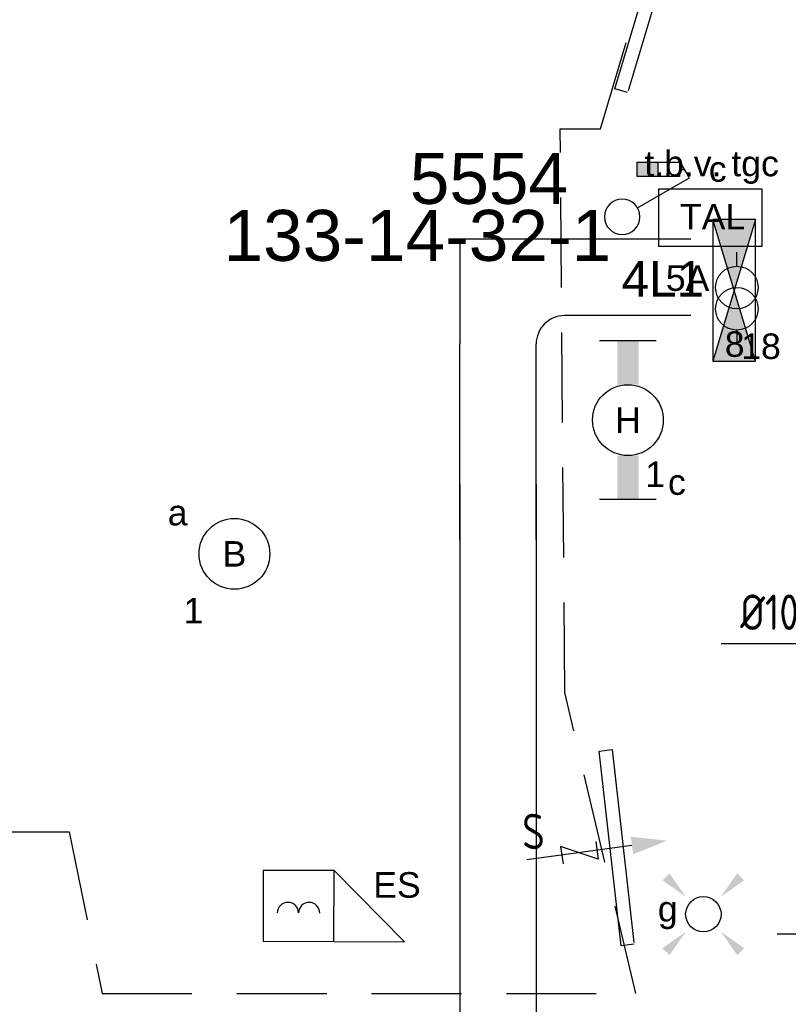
# Model space of a CAD drawing. Extents: x -257677 to 221252, y -185516 to 120782.
# Tile 97 of 171: x -54014 to -51299, y -46648 to -43173. Entities that reach past the tile are written whole.
import ezdxf
from ezdxf.enums import TextEntityAlignment as Align

# ---------------------------------------------------------------- set-up
doc = ezdxf.new("R2010")
doc.units = 0
doc.header["$LTSCALE"] = 50
doc.linetypes.add('E_GOOT1', pattern=[2000, 1000, 1000])
doc.linetypes.add('HIDDEN', pattern=[9.525, 6.35, -3.175])
doc.layers.get('0').update_dxf_attribs({"linetype": 'CONTINUOUS'})
for name, color, linetype in [('57LB', 4, 'CONTINUOUS'), ('brandmeldserienummers', 1, 'CONTINUOUS'), ('EL6131--', 2, 'CONTINUOUS'), ('EL6131--_LB', 2, 'CONTINUOUS'), ('EL6212--', 3, 'CONTINUOUS'), ('EL6311--', 3, 'CONTINUOUS'), ('EL6522--', 3, 'CONTINUOUS'), ('EL6541--', 3, 'CONTINUOUS'), ('EM6131--', 1, 'CONTINUOUS')]:
    doc.layers.add(name, color=color, linetype=linetype)
doc.styles.add('BURO-018', font='ARIAL.TTF', dxfattribs={"height": 63})
doc.styles.add('BURO-025', font='ARIAL.TTF', dxfattribs={"height": 125})
doc.styles.add('ISO25', font='ISO', dxfattribs={"width": 0.9})

# ---------------------------------------------------------------- blocks, each defined once
blk = doc.blocks.new('111604')
at = {"color": 0, "linetype": 'Continuous'}
for p, q in [((-5, 6), (-5, 1)), ((0, 6), (-5, 6)), ((0, 1), (0, 6)), ((0, 6), (5, 1)), ((-5, 1), (5, 1))]:
    blk.add_line(p, q, dxfattribs=at)
for centre in [(-3.25, 3), (-1.75, 3)]:
    blk.add_arc(centre, 0.75, 0, 180, dxfattribs=at)
at = {"color": 0, "linetype": 'Continuous', "style": 'BURO-018'}
blk.add_attdef('E_TEXT1', text='', height=1.8, dxfattribs=at).set_placement((0, 8.5), align=Align.MIDDLE)
at = {"color": 0, "linetype": 'Continuous', "style": 'BURO-018', "flags": 1}
blk.add_attdef('E_MATCODE', text='', height=1.8, dxfattribs=at).set_placement((0, 0), align=Align.MIDDLE)
blk = doc.blocks.new('E00411')
at = {"color": 0, "linetype": 'Continuous'}
blk.add_circle((0, 0), 1.25, dxfattribs=at)
for points in [[(-2.892, 2.396), (-2.396, 2.892), (-1.237, 1.237)], [(2.396, 2.892), (2.892, 2.396), (1.237, 1.237)], [(-2.396, -2.892), (-2.892, -2.396), (-1.237, -1.237)], [(2.892, -2.396), (2.396, -2.892), (1.237, -1.237)]]:
    blk.add_solid(points, dxfattribs=at)
at = {"color": 0, "linetype": 'Continuous', "style": 'BURO-018'}
for tag, p in [('E_SLET1', (0, 4.642)), ('E_GROEP', (0, 0)), ('E_GKAST', (0, 0))]:
    blk.add_attdef(tag, text='', height=1.8, dxfattribs=at).set_placement(p, align=Align.MIDDLE)
at = {"color": 0, "linetype": 'Continuous', "style": 'BURO-018', "flags": 1}
for tag in ['E_MATCODE', 'E_SGROEP']:
    blk.add_attdef(tag, text='', height=1.8, dxfattribs=at).set_placement((0, 0), align=Align.MIDDLE)
blk = doc.blocks.new('*U733')
at = {"color": 0, "ltscale": 10}
for p, q in [((135, -135, -2730), (135, 235, -2730)), ((-235, -135, -2730), (135, -135, -2730))]:
    blk.add_line(p, q, dxfattribs=at)
blk.add_arc((-235, 235, -2730), 100, 270, 0, dxfattribs=at)
at = {"layer": 'EM6131--', "color": 1, "linetype": 'Continuous', "style": 'BURO-018'}
blk.add_attdef('POSNR', text='', height=90, dxfattribs=at).set_placement((0, 0), align=Align.MIDDLE)
blk = doc.blocks.new('*U734')
at = {"color": 0, "ltscale": 10}
for p, q in [((0, 135, -2730), (446, 135, -2730)), ((0, -135, -2730), (446, -135, -2730))]:
    blk.add_line(p, q, dxfattribs=at)
at = {"layer": 'EM6131--', "color": 1, "linetype": 'Continuous', "style": 'BURO-018'}
blk.add_attdef('POSNR', text='', height=90, dxfattribs=at).set_placement((0, 0), align=Align.MIDDLE)
blk = doc.blocks.new('*U753')
at = {"color": 0, "ltscale": 10}
for p, q in [((0, 135, -2730), (2872.1, 135, -2730)), ((0, -135, -2730), (2872.1, -135, -2730))]:
    blk.add_line(p, q, dxfattribs=at)
at = {"layer": 'EM6131--', "color": 1, "style": 'BURO-018'}
blk.add_attdef('POSNR', text='', height=90, dxfattribs=at).set_placement((0, 0), align=Align.MIDDLE)
blk = doc.blocks.new('1116A4B')
at = {"color": 0, "linetype": 'Continuous'}
for p, q in [((-5, 4), (-5, 1)), ((5, 4), (-5, 4)), ((-5, 4), (5, 1)), ((5, 4), (-5, 1)), ((5, 1), (5, 4)), ((-5, 1), (5, 1))]:
    blk.add_line(p, q, dxfattribs=at)
for points in [[(-5, 4), (0, 2.5), (-5, 1)], [(5, 4), (0, 2.5), (5, 1)]]:
    blk.add_solid(points, dxfattribs=at)
at = {"color": 0, "linetype": 'Continuous', "style": 'BURO-018'}
for tag, p in [('E_GKAST', (0, 15)), ('E_GROEP', (0, 9)), ('E_SGROEP', (4.5, 9)), ('E_KAST', (0, 6))]:
    blk.add_attdef(tag, text='', height=1.8, dxfattribs=at).set_placement(p, align=Align.MIDDLE)
at = {"color": 0, "linetype": 'Continuous', "style": 'BURO-018', "flags": 1}
blk.add_attdef('E_MATCODE', text='', height=1.8, dxfattribs=at).set_placement((0, 0), align=Align.MIDDLE)
blk = doc.blocks.new('1115B6560')
at = {"color": 0}
for p, q in [((-5.6, 2), (-5.6, -2)), ((5.6, 2), (5.6, -2))]:
    blk.add_line(p, q, dxfattribs=at)
at = {"color": 0, "linetype": 'Continuous'}
blk.add_circle((0, 0), 2.5, dxfattribs=at)
at = {"color": 0}
for points in [[(-2.5, 0.75), (-5.6, 0.75), (-2.5, -0.75), (-5.6, -0.75)], [(2.5, 0.75), (5.6, 0.75), (2.5, -0.75), (5.6, -0.75)]]:
    blk.add_solid(points, dxfattribs=at)
at = {"color": 0, "linetype": 'Continuous', "style": 'BURO-018'}
for tag, p in [('E_GKAST', (0, 8)), ('E_GROEP', (0, 5)), ('E_SGROEP', (4.5, 5)), ('E_ARMCODE', (0, 0)), ('E_SLET', (4.5, -3))]:
    blk.add_attdef(tag, text='', height=1.8, dxfattribs=at).set_placement(p, align=Align.MIDDLE)
blk = doc.blocks.new('E00115')
at = {"color": 0, "linetype": 'Continuous'}
for p, q in [((2.849, 6.3), (2.849, 3.3)), ((3.849, 6.3), (2.849, 6.3)), ((3.349, 6.3), (3.349, 6.65)), ((3.849, 3.3), (3.849, 6.3)), ((2.849, 4.8), (3.849, 4.8)), ((2.849, 3.3), (3.849, 3.3))]:
    blk.add_line(p, q, dxfattribs=at)
blk.add_solid([(2.849, 4.8), (3.849, 4.8), (2.849, 3.3), (3.849, 3.3)], dxfattribs=at)
blk = doc.blocks.new('1114A1-DB1')
at = {"color": 0, "linetype": 'Continuous'}
for p, q in [((0.625, 3.333), (2.742, 7)), ((2.742, 7), (3.955, 6.3))]:
    blk.add_line(p, q, dxfattribs=at)
blk.add_circle((0, 2.25), 1.25, dxfattribs=at)
at = {"color": 0, "zscale": 50}
blk.add_blockref('E00115', (0, 0), dxfattribs=at)
at = {"color": 0, "linetype": 'Continuous', "style": 'BURO-018'}
for tag, p in [('E_SLET1', (3.356, 9)), ('E_GROEP', (0, 0)), ('E_GKAST', (0, 0))]:
    blk.add_attdef(tag, text='', height=1.8, dxfattribs=at).set_placement(p, align=Align.MIDDLE)
at = {"color": 0, "linetype": 'Continuous', "style": 'BURO-018', "flags": 1}
for tag in ['E_MATCODE', 'E_SGROEP']:
    blk.add_attdef(tag, text='', height=1.8, dxfattribs=at).set_placement((0, 0), align=Align.MIDDLE)
blk = doc.blocks.new('1115B3A')
at = {"color": 0, "linetype": 'Continuous'}
blk.add_circle((0, 0), 2.5, dxfattribs=at)
at = {"color": 0, "linetype": 'Continuous', "style": 'BURO-018'}
for tag, p in [('E_GKAST', (0, 8)), ('E_GROEP', (0, 5)), ('E_SGROEP', (4.5, 5)), ('E_ARMCODE', (0, 0)), ('E_SLET', (4.5, -1))]:
    blk.add_attdef(tag, text='', height=1.8, dxfattribs=at).set_placement(p, align=Align.MIDDLE)
blk = doc.blocks.new('AFVRE')
at = {"color": 2, "linetype": 'Continuous'}
for p, q in [((0, -2.5), (0, -10)), ((0.625, -5), (-0.625, -7.5)), ((-0.625, -5), (0.625, -5)), ((-0.625, -7.5), (0.625, -7.5))]:
    blk.add_line(p, q, dxfattribs=at)
blk.add_solid([(-0.625, -2.5), (0.625, -2.5), (0, 0)], dxfattribs=at)
blk = doc.blocks.new('060901A')
at = {"color": 0, "linetype": 'Continuous'}
for p, q in [((0, 6.5), (0, 7.5)), ((0, 2), (0, 1))]:
    blk.add_line(p, q, dxfattribs=at)
for centre in [(0, 5), (0, 3.5)]:
    blk.add_circle(centre, 1.5, dxfattribs=at)
at = {"color": 0, "linetype": 'Continuous', "style": 'BURO-018'}
for tag, p in [('E_GKAST', (0, 13)), ('E_GROEP', (0, 10)), ('E_SGROEP', (4.5, 10))]:
    blk.add_attdef(tag, text='', height=1.8, dxfattribs=at).set_placement(p, align=Align.MIDDLE)
at = {"color": 0, "linetype": 'Continuous', "style": 'BURO-018', "flags": 1}
for tag, p in [('E_VERMCODE', (13, 10)), ('E_MATCODE', (0, 0))]:
    blk.add_attdef(tag, text='', height=1.8, dxfattribs=at).set_placement(p, align=Align.MIDDLE)

msp = doc.modelspace()

# ---------------------------------------------------------------- linework, layer by layer
at = {"layer": '57LB', "color": 1, "linetype": 'Continuous'}
for p, q in [((-51911.39489, -43416.76496), (-51713.53797, -42754.34224)), ((-51668.95835, -42767.65758), (-51864.89433, -43423.64902)), ((-51866.81527, -43430.08031), (-51911.39489, -43416.76496)), ((-51536.24758, -45374.11873), (-51039.01931, -45374.11873)), ((-51967.41486, -45754.26277), (-51921.18269, -45749.04472)), ((-51889.87815, -46441.24115), (-51967.41486, -45754.26277)), ((-51921.18269, -45749.04472), (-51844.39876, -46429.3534)), ((-51337.87563, -46399.40698), (-50622.26479, -46399.40698)), ((-51843.64598, -46436.0231), (-51889.87815, -46441.24115))]:
    msp.add_line(p, q, dxfattribs=at)
at = {"layer": 'EL6131--_LB', "linetype": 'E_GOOT1'}
for p, q in [((-52459.71233, -45007.30179), (-52459.71233, -44317.12012)), ((-52189.71233, -45007.30179), (-52189.71233, -44317.12012))]:
    msp.add_line(p, q, dxfattribs=at)
at = {"layer": 'EL6311--', "color": 4, "linetype": 'HIDDEN'}
for p, q in [((-51962.47128, -43557.22728), (-51205.09234, -41002.78175)), ((-52088.87064, -45546.78424), (-52104.47984, -43557.22728)), ((-51837.38178, -46610.06477), (-52088.87064, -45546.78424)), ((-59294.95643, -46039.04181), (-53839.62053, -46039.04181)), ((-53839.62053, -46039.04181), (-53723.54867, -46610.06477)), ((-53723.54867, -46610.06477), (-51837.38178, -46610.06477))]:
    msp.add_line(p, q, dxfattribs=at)
at = {"layer": 'EL6311--', "color": 4, "linetype": 'Continuous'}
msp.add_line((-52104.47984, -43557.22728), (-51962.47128, -43557.22728), dxfattribs=at)
at = {"layer": 'EL6522--'}
msp.add_lwpolyline([(-51756.24618, -43770.03684), (-51392.25832, -43770.03684), (-51392.25832, -43972.62869), (-51756.24618, -43972.62869)], close=True, dxfattribs=at)

# ---------------------------------------------------------------- block references
at = {"layer": '57LB', "color": 1, "linetype": 'Continuous', "xscale": 50, "yscale": 50, "zscale": 50, "rotation": 277.8306512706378}
msp.add_blockref('AFVRE', (-51727.47915, -46070.36465), dxfattribs=at)
at = {"layer": 'EL6131--', "linetype": 'Continuous', "rotation": 180}
for name, p in [('*U733', (-52324.71233, -44082.12012, 2730)), ('*U734', (-51643.67189, -44082.12012, 2730))]:
    msp.add_blockref(name, p, dxfattribs=at)
at = {"layer": 'EL6131--', "rotation": 270}
msp.add_blockref('*U753', (-52324.71233, -44811.52676, 2730), dxfattribs=at)
at = {"layer": 'EL6212--'}
ref = msp.add_blockref('1116A4B', (-51615.32977, -44128.06386), dxfattribs=dict(at, xscale=50, yscale=50, zscale=50, rotation=270))
ref.add_attrib('E_KAST', '4L1', dxfattribs={"layer": '0', "color": 2, "linetype": 'Continuous', "height": 125, "style": 'BURO-025'}).set_placement((-51742.22903, -44087.35592), align=Align.MIDDLE)
ref.add_attrib('E_GROEP', '8', dxfattribs={"layer": '0', "color": 1, "linetype": 'Continuous', "height": 90, "style": 'BURO-018'}).set_placement((-51488.47752, -44317.54027), align=Align.MIDDLE)
at = {"layer": 'EL6311--'}
ref = msp.add_blockref('1114A1-DB1', (-51998.41678, -43868.26935), dxfattribs=dict(at, xscale=-49.99999999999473, yscale=50, zscale=50, rotation=269.9999166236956))
ref.add_attrib('E_SLET1', 'c', dxfattribs={"layer": '0', "color": 1, "linetype": 'Continuous', "height": 90, "style": 'BURO-018'}).set_placement((-51548.41678, -43700.47133), align=Align.MIDDLE)
ref = msp.add_blockref('1115B6560', (-51865.62169, -44585.92951), dxfattribs=dict(at, xscale=50, yscale=50, zscale=50, rotation=270))
ref.add_attrib('E_ARMCODE', 'H', dxfattribs={"layer": '0', "color": 1, "linetype": 'Continuous', "height": 90, "style": 'BURO-018'}).set_placement((-51865.62169, -44585.92951), align=Align.MIDDLE)
ref.add_attrib('E_SLET', 'c', dxfattribs={"layer": '0', "color": 1, "linetype": 'Continuous', "height": 90, "style": 'BURO-018'}).set_placement((-51692.69276, -44805.41175), align=Align.MIDDLE)
ref.add_attrib('E_GROEP', '1', dxfattribs={"layer": '0', "color": 1, "linetype": 'Continuous', "height": 90, "style": 'BURO-018'}).set_placement((-51769.65082, -44776.87325), align=Align.MIDDLE)
ref = msp.add_blockref('1115B3A', (-53255.75676, -45057.94423), dxfattribs=dict(at, xscale=49.99999999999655, yscale=50, zscale=50, rotation=189.1701748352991))
ref.add_attrib('E_ARMCODE', 'B', dxfattribs={"layer": '0', "color": 1, "linetype": 'Continuous', "height": 90, "style": 'BURO-018'}).set_placement((-53255.75676, -45057.94423), align=Align.MIDDLE)
ref.add_attrib('E_SLET', 'a', dxfattribs={"layer": '0', "color": 1, "linetype": 'Continuous', "height": 90, "style": 'BURO-018'}).set_placement((-53456.40942, -44913.07012), align=Align.MIDDLE)
ref.add_attrib('E_GROEP', '1', dxfattribs={"layer": '0', "color": 1, "linetype": 'Continuous', "height": 90, "style": 'BURO-018'}).set_placement((-53400.63086, -45258.5969), align=Align.MIDDLE)
ref = msp.add_blockref('E00411', (-51599.18261, -46330.03199), dxfattribs=dict(at, xscale=50, yscale=50, zscale=50))
ref.add_attrib('E_SLET1', 'g', dxfattribs={"layer": '0', "color": 1, "linetype": 'Continuous', "height": 90, "style": 'BURO-018'}).set_placement((-51724.94616, -46324.59746), align=Align.MIDDLE)
at = {"layer": 'EL6522--'}
ref = msp.add_blockref('111604', (-52904.85302, -46476.05148), dxfattribs=dict(at, xscale=50.00000000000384, yscale=50, zscale=50, rotation=359.8135111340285))
ref.add_attrib('E_TEXT1', 'ES', dxfattribs={"layer": '0', "color": 1, "linetype": 'Continuous', "height": 90, "style": 'BURO-018'}).set_placement((-52681.44692, -46226.47031), align=Align.MIDDLE)
at = {"layer": 'EL6541--'}
ref = msp.add_blockref('060901A', (-51480.80045, -44367.99111), dxfattribs=dict(at, xscale=50, yscale=50, zscale=50))
ref.add_attrib('E_GROEP', '18', dxfattribs={"layer": '0', "color": 1, "linetype": 'Continuous', "height": 90, "style": 'BURO-018'}).set_placement((-51395.43861, -44325.12147), align=Align.MIDDLE)

# ---------------------------------------------------------------- texts
at = {"layer": '57LB', "color": 1, "linetype": 'Continuous', "style": 'ISO25', "width": 0.9}
for s, p in [('%%c100', (-51469.05477, -45326.37685)), ('S', (-52239.24371, -46100.46886))]:
    msp.add_text(s, height=125, dxfattribs=at).set_placement(p)
at = {"layer": 'brandmeldserienummers', "color": 1, "style": 'BURO-018'}
for s, p in [('5554', (-52636.35948, -43822.81451)), ('133-14-32-1', (-53294.29255, -44023.88041))]:
    msp.add_text(s, height=180, dxfattribs=at).set_placement(p)
at = {"layer": 'EL6522--', "color": 1, "style": 'BURO-018'}
for s, p in [('t.b.v. tgc', (-51807.6584, -43725.2351)), ('TAL', (-51681.82339, -43913.06491)), ('5A', (-51731.87892, -44129.7868))]:
    msp.add_text(s, height=90, dxfattribs=at).set_placement(p)

doc.saveas('drawing.dxf')
